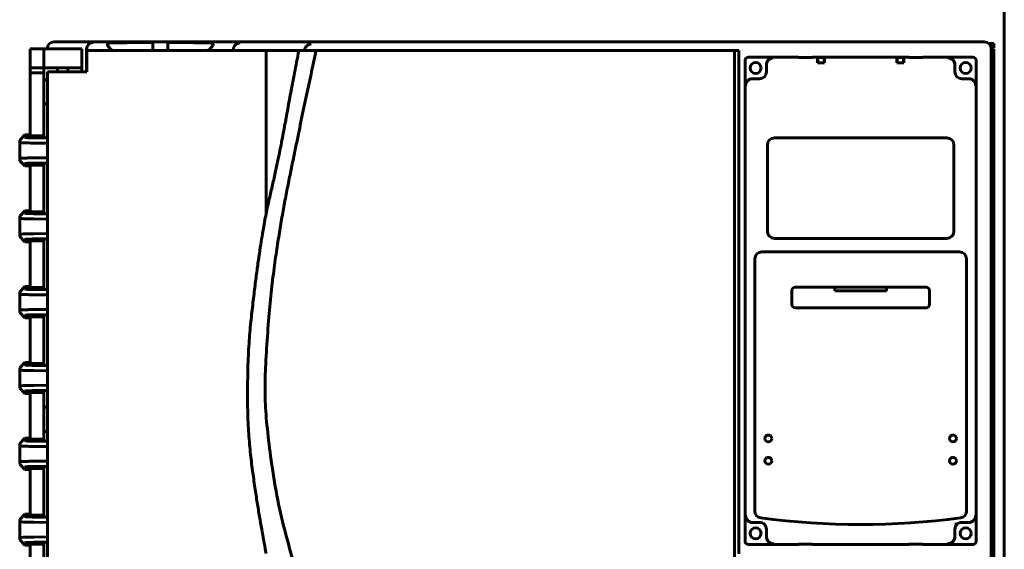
# Model space of a CAD drawing. Header units: millimetres. Extents: x 0 to 594, y 0 to 420.
# Tile 4 of 11: x 151 to 223, y 229 to 268. Entities that reach past the tile are written whole.
import ezdxf

# ---------------------------------------------------------------- set-up
doc = ezdxf.new("R2010")
doc.units = ezdxf.units.MM
doc.linetypes.add('K5LT_BASIC', pattern=[0])
doc.layers.add('Системный слой', color=7, linetype='Continuous')

# ---------------------------------------------------------------- blocks, each defined once
blk = doc.blocks.new('U19')
at = {"layer": 'Системный слой', "color": 150, "linetype": 'K5LT_BASIC', "lineweight": 60, "true_color": 0x0080ff}
for p, q in [((156.191, 265.629), (156.191, 264.005)), ((156.191, 180.355), (156.191, 179.482))]:
    blk.add_line(p, q, dxfattribs=at)
blk = doc.blocks.new('U20')
at = {"layer": 'Системный слой', "color": 150, "linetype": 'K5LT_BASIC', "lineweight": 60, "true_color": 0x0080ff}
for p, q in [((153.336, 265.68), (153.336, 265.681)), ((153.336, 179.43), (153.336, 179.43))]:
    blk.add_line(p, q, dxfattribs=at)
blk = doc.blocks.new('U23')
at = {"layer": 'Системный слой', "color": 150, "linetype": 'K5LT_BASIC', "lineweight": 60, "true_color": 0x0080ff}
for p, q in [((172.06, 265.758), (172.093, 265.813)), ((172.093, 265.813), (172.095, 265.816)), ((172.095, 265.816), (172.099, 265.821)), ((172.099, 265.821), (172.106, 265.831)), ((172.106, 265.831), (172.121, 265.85)), ((172.121, 265.85), (172.155, 265.886)), ((172.155, 265.886), (172.195, 265.922)), ((172.195, 265.922), (172.198, 265.924)), ((172.198, 265.924), (172.203, 265.928)), ((172.203, 265.928), (172.212, 265.935)), ((172.212, 265.935), (172.232, 265.949)), ((172.232, 265.949), (172.274, 265.974)), ((172.274, 265.974), (172.325, 265.997)), ((172.325, 265.997), (172.328, 265.998)), ((172.328, 265.998), (172.334, 266)), ((172.334, 266), (172.347, 266.005)), ((172.347, 266.005), (172.372, 266.012)), ((172.372, 266.012), (172.425, 266.024)), ((172.425, 266.024), (172.487, 266.03)), ((172.001, 265.555), (172.025, 265.676)), ((172.025, 265.676), (172.026, 265.679)), ((172.026, 265.679), (172.028, 265.685)), ((172.028, 265.685), (172.032, 265.695)), ((172.032, 265.695), (172.04, 265.717)), ((172.04, 265.717), (172.06, 265.758))]:
    blk.add_line(p, q, dxfattribs=at)
blk = doc.blocks.new('U26')
at = {"layer": 'Системный слой', "color": 150, "linetype": 'K5LT_BASIC', "lineweight": 60, "true_color": 0x0080ff}
for p, q in [((221.787, 265.896), (221.844, 265.958)), ((221.844, 265.958), (221.845, 265.959)), ((221.845, 265.959), (221.848, 265.962)), ((221.848, 265.962), (221.853, 265.966)), ((221.853, 265.966), (221.863, 265.975)), ((221.863, 265.975), (221.883, 265.992)), ((221.883, 265.992), (221.908, 266.011)), ((221.908, 266.011), (221.909, 266.012)), ((221.909, 266.012), (221.912, 266.014)), ((221.912, 266.014), (221.917, 266.017)), ((221.917, 266.017), (221.928, 266.024)), ((221.928, 266.024), (221.949, 266.035)), ((221.949, 266.035), (221.972, 266.044)), ((221.972, 266.044), (221.974, 266.045)), ((221.974, 266.045), (221.976, 266.046)), ((221.976, 266.046), (221.982, 266.047)), ((221.982, 266.047), (221.992, 266.05)), ((221.992, 266.05), (222.014, 266.054)), ((222.014, 266.054), (222.036, 266.055))]:
    blk.add_line(p, q, dxfattribs=at)
blk = doc.blocks.new('U30')
at = {"layer": 'Системный слой', "color": 150, "linetype": 'K5LT_BASIC', "lineweight": 60, "true_color": 0x0080ff}
for p, q in [((221.836, 265.587), (221.867, 265.595)), ((221.867, 265.595), (221.869, 265.595)), ((221.869, 265.595), (221.871, 265.596)), ((221.871, 265.596), (221.875, 265.597)), ((221.875, 265.597), (221.884, 265.6)), ((221.884, 265.6), (221.902, 265.605)), ((221.902, 265.605), (221.933, 265.615)), ((221.933, 265.615), (221.939, 265.616)), ((221.939, 265.616), (221.94, 265.617)), ((221.94, 265.617), (221.942, 265.618)), ((221.942, 265.618), (221.947, 265.619)), ((221.947, 265.619), (221.957, 265.623)), ((221.957, 265.623), (221.975, 265.63)), ((221.975, 265.63), (221.992, 265.638)), ((221.992, 265.638), (221.993, 265.638)), ((221.993, 265.638), (221.995, 265.639)), ((221.995, 265.639), (221.998, 265.641)), ((221.998, 265.641), (222.005, 265.644)), ((222.005, 265.644), (222.016, 265.652)), ((222.016, 265.652), (222.025, 265.659)), ((222.025, 265.66), (222.026, 265.661)), ((222.025, 265.659), (222.025, 265.66)), ((222.026, 265.661), (222.028, 265.662)), ((222.028, 265.662), (222.031, 265.666)), ((222.031, 265.666), (222.035, 265.673)), ((222.035, 265.673), (222.036, 265.68))]:
    blk.add_line(p, q, dxfattribs=at)
blk = doc.blocks.new('U34')
at = {"layer": 'Системный слой', "color": 150, "linetype": 'K5LT_BASIC', "lineweight": 60, "true_color": 0x0080ff}
for p, q in [((221.835, 265.72), (221.844, 265.723)), ((221.844, 265.723), (221.845, 265.723)), ((221.845, 265.723), (221.846, 265.724)), ((221.846, 265.724), (221.85, 265.725)), ((221.85, 265.725), (221.856, 265.727)), ((221.856, 265.727), (221.869, 265.731)), ((221.869, 265.731), (221.895, 265.738)), ((221.895, 265.738), (221.908, 265.741)), ((221.908, 265.741), (221.91, 265.741)), ((221.91, 265.741), (221.912, 265.742)), ((221.912, 265.742), (221.918, 265.743)), ((221.918, 265.743), (221.929, 265.745)), ((221.929, 265.745), (221.95, 265.749)), ((221.95, 265.749), (221.972, 265.752)), ((221.972, 265.752), (221.974, 265.752)), ((221.974, 265.752), (221.977, 265.752)), ((221.977, 265.752), (221.982, 265.753)), ((221.982, 265.753), (221.993, 265.754)), ((221.993, 265.754), (222.015, 265.755)), ((222.015, 265.755), (222.036, 265.755))]:
    blk.add_line(p, q, dxfattribs=at)

msp = doc.modelspace()

# ---------------------------------------------------------------- linework, layer by layer
at = {"layer": 'Системный слой', "color": 150, "linetype": 'K5LT_BASIC', "lineweight": 60, "true_color": 0x0080ff}
for p, q in [((222.7861, 308.1804), (222.7861, 136.4304)), ((153.8361, 266.1804), (221.3362, 266.1804)), ((160.9861, 266.1346), (160.9861, 266.1015)), ((160.9861, 266.1015), (160.9861, 265.6017)), ((162.0861, 266.1015), (162.0861, 266.1346)), ((162.0861, 265.6017), (162.0861, 266.1015)), ((222.0361, 266.0554), (221.6669, 266.0554)), ((222.0361, 266.0554), (222.0361, 265.7554)), ((152.0861, 264.3054), (152.0861, 265.6804)), ((152.0861, 265.6804), (153.0861, 265.6804)), ((153.0861, 264.3054), (153.0861, 265.6804)), ((155.8361, 265.6804), (153.0861, 265.6804)), ((155.8361, 265.6804), (155.8361, 264.3054)), ((169.2111, 265.5554), (156.2111, 265.5554)), ((156.2111, 264.0054), (156.2111, 265.5554)), ((160.9861, 265.5554), (160.9861, 265.6017)), ((162.0861, 265.5554), (162.0861, 265.6017)), ((166.8361, 265.5891), (166.8361, 265.5554)), ((169.2111, 265.5554), (169.2111, 253.7163)), ((169.2111, 265.5554), (171.5911, 265.5554)), ((172.8361, 265.5554), (171.5911, 265.5554)), ((172.8361, 265.5554), (203.2111, 265.5554)), ((203.2111, 265.5554), (203.5111, 265.5554)), ((203.2111, 178.8054), (203.2111, 265.5554)), ((203.5111, 265.5554), (203.5111, 229.0435)), ((221.8361, 265.6806), (221.8361, 179.4303)), ((222.0361, 265.6804), (221.8361, 265.6804)), ((222.0361, 178.9304), (222.0361, 265.6804)), ((203.9718, 229.9745), (203.9718, 264.819)), ((204.2217, 265.0689), (207.8467, 265.0689)), ((205.5248, 264.5216), (205.5248, 264.4751)), ((205.5248, 264.0109), (205.5248, 264.4751)), ((207.8467, 265.0689), (207.8611, 265.0473)), ((207.8611, 265.0473), (208.8611, 265.0473)), ((208.8755, 265.0689), (208.8611, 265.0473)), ((208.8755, 265.0689), (215.8467, 265.0689)), ((209.2353, 264.6616), (209.2822, 265.0424)), ((209.2353, 264.8503), (209.2353, 264.6616)), ((209.7368, 264.6616), (209.2353, 264.6616)), ((209.2374, 264.9752), (209.2822, 265.0424)), ((209.6899, 265.0424), (209.2822, 265.0424)), ((209.6899, 265.0424), (209.7368, 264.6616)), ((209.7347, 264.9752), (209.6899, 265.0424)), ((209.7368, 264.8503), (209.7368, 264.6616)), ((214.9853, 264.6616), (215.0322, 265.0424)), ((214.9853, 264.8503), (214.9853, 264.6616)), ((215.4868, 264.6616), (214.9853, 264.6616)), ((214.9874, 264.9752), (215.0322, 265.0424)), ((215.4399, 265.0424), (215.0322, 265.0424)), ((215.4399, 265.0424), (215.4868, 264.6616)), ((215.4847, 264.9752), (215.4399, 265.0424)), ((215.4868, 264.8503), (215.4868, 264.6616)), ((215.8467, 265.0689), (215.8611, 265.0473)), ((215.8611, 265.0473), (216.8611, 265.0473)), ((216.8755, 265.0689), (216.8611, 265.0473)), ((216.8755, 265.0689), (220.5005, 265.0689)), ((219.1973, 264.4751), (219.1973, 264.5216)), ((219.1973, 264.4751), (219.1973, 264.0109)), ((220.7504, 264.819), (220.7504, 229.9745)), ((152.0861, 264.3054), (152.0861, 263.9304)), ((153.0861, 264.3054), (152.0861, 264.3054)), ((152.0861, 263.9304), (153.0861, 263.9304)), ((152.0861, 263.9304), (152.0861, 259.3977)), ((153.0861, 263.4304), (153.0861, 264.3054)), ((153.0861, 264.3054), (155.8361, 264.3054)), ((153.3533, 264.0054), (153.3533, 180.8054)), ((156.2111, 264.0054), (153.3533, 264.0054)), ((154.0861, 264.3054), (154.0862, 264.0054)), ((154.8361, 264.3054), (154.8361, 264.0054)), ((155.8361, 264.3054), (155.8361, 264.0054)), ((153.0861, 263.4304), (153.3533, 263.4304)), ((153.0861, 261.6804), (153.0861, 263.4304)), ((204.5623, 263.5109), (204.5191, 263.5109)), ((204.6, 263.5109), (204.5623, 263.5109)), ((204.6, 263.5109), (205.0248, 263.5109)), ((219.6973, 263.5109), (220.1222, 263.5109)), ((220.1599, 263.5109), (220.1222, 263.5109)), ((220.2031, 263.5109), (220.1599, 263.5109)), ((153.3533, 261.6804), (153.0861, 261.6804)), ((153.0861, 259.3257), (153.0861, 261.6804)), ((151.7111, 259.4304), (151.3361, 259.0455)), ((151.7111, 259.2557), (151.7111, 259.4304)), ((151.7111, 259.4304), (152.0861, 259.4304)), ((152.0861, 259.365), (152.0861, 259.3977)), ((153.0861, 259.365), (152.0861, 259.365)), ((151.3361, 259.0455), (151.3361, 258.8808)), ((151.3361, 257.7301), (151.3361, 258.8808)), ((152.0861, 259.2559), (152.0861, 259.3257)), ((153.0861, 259.3257), (152.0861, 259.3257)), ((152.3573, 258.8437), (153.3533, 258.8291)), ((153.3533, 259.2066), (152.5408, 259.2186)), ((153.3533, 259.2181), (152.7244, 259.2274)), ((205.5907, 252.448), (205.5907, 258.6978)), ((206.1112, 259.2183), (218.611, 259.2183)), ((219.1315, 258.6978), (219.1315, 252.448)), ((151.3361, 257.7301), (151.3361, 257.5654)), ((151.3361, 257.5654), (151.7111, 257.1804)), ((151.7111, 257.1804), (151.7111, 257.3552)), ((152.0861, 257.2852), (152.0861, 257.3549)), ((153.0861, 257.2852), (152.0861, 257.2852)), ((153.0861, 257.2459), (152.0861, 257.2459)), ((152.0861, 257.2132), (152.0861, 257.2459)), ((153.3533, 257.7818), (152.3573, 257.7672)), ((152.5408, 257.3923), (153.3533, 257.4042)), ((153.3533, 257.3927), (152.7244, 257.3835)), ((153.0861, 257.2852), (153.0861, 253.8257)), ((152.0861, 257.1804), (151.7111, 257.1804)), ((152.0861, 257.2132), (152.0861, 253.8977)), ((151.7111, 253.9304), (151.3361, 253.5455)), ((151.7111, 253.7557), (151.7111, 253.9304)), ((151.7111, 253.9304), (152.0861, 253.9304)), ((152.0861, 253.865), (152.0861, 253.8977)), ((153.0861, 253.865), (152.0861, 253.865)), ((153.0861, 253.8257), (152.0861, 253.8257)), ((152.0861, 253.7559), (152.0861, 253.8257)), ((153.3533, 253.7066), (152.5408, 253.7186)), ((153.3533, 253.7181), (152.7244, 253.7274)), ((151.3361, 253.5455), (151.3361, 253.3808)), ((151.3361, 252.2301), (151.3361, 253.3808)), ((152.3573, 253.3437), (153.3533, 253.3291)), ((151.3361, 252.2301), (151.3361, 252.0654)), ((153.3533, 252.2818), (152.3573, 252.2672)), ((151.3361, 252.0654), (151.7111, 251.6804)), ((151.7111, 251.6804), (151.7111, 251.8552)), ((152.0861, 251.6804), (151.7111, 251.6804)), ((152.0861, 251.7852), (152.0861, 251.8549)), ((153.0861, 251.7852), (152.0861, 251.7852)), ((152.0861, 251.7132), (152.0861, 251.7459)), ((153.0861, 251.7459), (152.0861, 251.7459)), ((152.0861, 251.7132), (152.0861, 248.3977)), ((152.5408, 251.8923), (153.3533, 251.9042)), ((153.3533, 251.8927), (152.7244, 251.8835)), ((153.0861, 251.7852), (153.0861, 248.3257)), ((218.6111, 251.9276), (206.1111, 251.9276)), ((219.5405, 250.9479), (205.1816, 250.9479)), ((204.6816, 250.4479), (204.6816, 232.1496)), ((220.0405, 232.1496), (220.0405, 250.4479)), ((151.7111, 248.4304), (151.3361, 248.0455)), ((151.3361, 248.0455), (151.3361, 247.8808)), ((151.7111, 248.4304), (152.0861, 248.4304)), ((151.7111, 248.2557), (151.7111, 248.4304)), ((152.0861, 248.365), (152.0861, 248.3977)), ((153.0861, 248.365), (152.0861, 248.365)), ((153.0861, 248.3257), (152.0861, 248.3257)), ((152.0861, 248.2559), (152.0861, 248.3257)), ((153.3533, 248.2066), (152.5408, 248.2186)), ((153.3533, 248.2181), (152.7244, 248.2274)), ((207.3685, 247.1503), (207.3685, 248.1355)), ((207.6185, 248.3855), (217.1037, 248.3855)), ((210.4861, 248.1304), (210.4861, 248.3855)), ((214.2361, 248.1304), (210.4861, 248.1304)), ((214.2361, 248.3855), (214.2361, 248.1304)), ((217.3537, 248.1355), (217.3537, 247.1503)), ((151.3361, 246.7301), (151.3361, 247.8808)), ((152.3573, 247.8437), (153.3533, 247.8291)), ((151.3361, 246.7301), (151.3361, 246.5654)), ((151.3361, 246.5654), (151.7111, 246.1804)), ((153.3533, 246.7818), (152.3573, 246.7672)), ((217.1037, 246.9003), (207.6185, 246.9003)), ((151.7111, 246.1804), (151.7111, 246.3552)), ((152.0861, 246.1804), (151.7111, 246.1804)), ((152.0861, 246.2852), (152.0861, 246.3549)), ((153.0861, 246.2852), (152.0861, 246.2852)), ((152.0861, 246.2132), (152.0861, 246.2459)), ((153.0861, 246.2459), (152.0861, 246.2459)), ((152.0861, 246.2132), (152.0861, 242.8977)), ((152.5408, 246.3923), (153.3533, 246.4042)), ((153.3533, 246.3927), (152.7244, 246.3835)), ((153.0861, 246.2852), (153.0861, 242.8257)), ((151.7111, 242.9304), (151.3361, 242.5455)), ((151.7111, 242.9304), (152.0861, 242.9304)), ((151.7111, 242.7557), (151.7111, 242.9304)), ((151.3361, 242.5455), (151.3361, 242.3808)), ((151.3361, 241.2301), (151.3361, 242.3808)), ((152.0861, 242.865), (152.0861, 242.8977)), ((153.0861, 242.865), (152.0861, 242.865)), ((152.0861, 242.7559), (152.0861, 242.8257)), ((153.0861, 242.8257), (152.0861, 242.8257)), ((152.3573, 242.3437), (153.3533, 242.3291)), ((153.3533, 242.7066), (152.5408, 242.7186)), ((153.3533, 242.7181), (152.7244, 242.7274)), ((151.3361, 241.2301), (151.3361, 241.0654)), ((151.3361, 241.0654), (151.7111, 240.6804)), ((151.7111, 240.6804), (151.7111, 240.8552)), ((152.0861, 240.7852), (152.0861, 240.8549)), ((153.3533, 241.2818), (152.3573, 241.2672)), ((152.5408, 240.8923), (153.3533, 240.9042)), ((153.3533, 240.8927), (152.7244, 240.8835)), ((152.0861, 240.6804), (151.7111, 240.6804)), ((153.0861, 240.7852), (152.0861, 240.7852)), ((152.0861, 240.7132), (152.0861, 240.7459)), ((153.0861, 240.7459), (152.0861, 240.7459)), ((152.0861, 240.7132), (152.0861, 237.3977)), ((153.0861, 240.7852), (153.0861, 239.6804)), ((153.0861, 239.6804), (153.0861, 237.9304)), ((153.0861, 239.6804), (153.3533, 239.6804)), ((153.0861, 237.9304), (153.0861, 237.3257)), ((153.3533, 237.9304), (153.0861, 237.9304)), ((151.7111, 237.4304), (151.3361, 237.0455)), ((151.7111, 237.4304), (152.0861, 237.4304)), ((151.7111, 237.2557), (151.7111, 237.4304)), ((152.0861, 237.365), (152.0861, 237.3977)), ((153.0861, 237.365), (152.0861, 237.365)), ((153.0861, 237.3257), (152.0861, 237.3257)), ((152.0861, 237.2559), (152.0861, 237.3257)), ((153.3533, 237.2066), (152.5408, 237.2186)), ((153.3533, 237.2181), (152.7244, 237.2274)), ((151.3361, 237.0455), (151.3361, 236.8808)), ((151.3361, 235.7301), (151.3361, 236.8808)), ((152.3573, 236.8437), (153.3533, 236.8291)), ((151.3361, 235.7301), (151.3361, 235.5654)), ((151.3361, 235.5654), (151.7111, 235.1804)), ((151.7111, 235.1804), (151.7111, 235.3552)), ((152.0861, 235.1804), (151.7111, 235.1804)), ((152.0861, 235.2852), (152.0861, 235.3549)), ((153.0861, 235.2852), (152.0861, 235.2852)), ((152.0861, 235.2132), (152.0861, 235.2459)), ((153.0861, 235.2459), (152.0861, 235.2459)), ((152.0861, 235.2132), (152.0861, 231.8977)), ((153.3533, 235.7818), (152.3573, 235.7672)), ((152.5408, 235.3923), (153.3533, 235.4042)), ((153.3533, 235.3927), (152.7244, 235.3835)), ((153.0861, 235.2852), (153.0861, 231.8257)), ((151.7111, 231.9304), (151.3361, 231.5455)), ((151.3361, 231.5455), (151.3361, 231.3808)), ((151.7111, 231.7557), (151.7111, 231.9304)), ((151.7111, 231.9304), (152.0861, 231.9304)), ((152.0861, 231.865), (152.0861, 231.8977)), ((153.0861, 231.865), (152.0861, 231.865)), ((153.0861, 231.8257), (152.0861, 231.8257)), ((152.0861, 231.7559), (152.0861, 231.8257)), ((153.3533, 231.7066), (152.5408, 231.7186)), ((153.3533, 231.7181), (152.7244, 231.7274)), ((151.3361, 230.2301), (151.3361, 231.3808)), ((152.3573, 231.3437), (153.3533, 231.3291)), ((204.5191, 231.3234), (204.5623, 231.3234)), ((204.5623, 231.3234), (204.6, 231.3234)), ((205.0248, 231.3234), (204.6, 231.3234)), ((205.4433, 231.2876), (205.3596, 231.1947)), ((205.5248, 230.8234), (205.5248, 230.3116)), ((205.5248, 230.3116), (205.5248, 230.8234)), ((219.1973, 230.3114), (219.1973, 230.8234)), ((219.2858, 231.2937), (219.3681, 231.1997)), ((220.1222, 231.3234), (219.6973, 231.3234)), ((220.1222, 231.3234), (220.1599, 231.3234)), ((220.1599, 231.3234), (220.2031, 231.3234)), ((151.3361, 230.2301), (151.3361, 230.0654)), ((153.3533, 230.2818), (152.3573, 230.2672)), ((205.5248, 230.3116), (205.5248, 230.2909)), ((219.1973, 230.2909), (219.1973, 230.3114)), ((151.3361, 230.0654), (151.7111, 229.6804)), ((151.7111, 229.6804), (151.7111, 229.8552)), ((152.0861, 229.6804), (151.7111, 229.6804)), ((152.0861, 229.7852), (152.0861, 229.8549)), ((153.0861, 229.7852), (152.0861, 229.7852)), ((153.0861, 229.7459), (152.0861, 229.7459)), ((152.0861, 229.7132), (152.0861, 229.7459)), ((152.0861, 229.7132), (152.0861, 226.3977)), ((152.5408, 229.8923), (153.3533, 229.9042)), ((153.3533, 229.8927), (152.7244, 229.8835)), ((153.0861, 229.7852), (153.0861, 226.3257)), ((207.8611, 229.7246), (204.2216, 229.7246)), ((207.8611, 229.7246), (207.8611, 229.7548)), ((207.8611, 229.7548), (208.8611, 229.7548)), ((208.8611, 229.7548), (208.8611, 229.7246)), ((215.8611, 229.7246), (208.8611, 229.7246)), ((215.8611, 229.7548), (216.8611, 229.7548)), ((215.8611, 229.7246), (215.8611, 229.7548)), ((216.8611, 229.7548), (216.8611, 229.7246)), ((220.5005, 229.7246), (216.8611, 229.7246))]:
    msp.add_line(p, q, dxfattribs=at)
for centre, radius in [((204.7361, 264.2921), 0.4), ((219.9861, 264.2921), 0.4), ((205.6618, 237.4189), 0.25), ((219.0603, 237.4189), 0.25), ((205.6618, 235.7997), 0.25), ((219.0603, 235.7997), 0.25), ((204.7361, 230.5421), 0.4), ((219.9861, 230.5421), 0.4)]:
    msp.add_circle(centre, radius, dxfattribs=at)
for centre, radius, start, end in [((160.9861, 268.8054), 4.375, 227.077957, 227.975372), ((162.0861, 268.8054), 4.375, 312.024628, 312.922043), ((205.0248, 264.0109), 0.5, 270, 0), ((219.6973, 264.0109), 0.5, 180, 270), ((206.1112, 258.6978), 0.5205, 90, 180), ((218.611, 258.6978), 0.5205, 0, 90), ((206.1111, 252.448), 0.5204, 180, 270), ((218.6111, 252.448), 0.5204, 270, 360), ((205.1816, 250.4479), 0.5, 90, 180), ((219.5405, 250.4479), 0.5, 0, 90), ((205.1816, 232.1496), 0.5, 180, 262.557876), ((212.3611, 287.112), 55.9293, 262.557876, 277.442124), ((219.5405, 232.1496), 0.5, 277.442124, 0), ((205.0248, 230.8234), 0.5, 47.961485, 90), ((205.0248, 230.8234), 0.5, 0.0001, 47.961485), ((205.4433, 231.2876), 0.125, 227.961551, 227.962509), ((219.6973, 230.8234), 0.5, 131.182637, 179.999905), ((219.6973, 230.8234), 0.5, 90, 131.182637)]:
    msp.add_arc(centre, radius, start, end, dxfattribs=at)
msp.add_ellipse((204.2219, 229.9747), major_axis=(0.1454, 0.2037), ratio=0.9989864, start_param=2.1914217, end_param=3.7612588, dxfattribs=at)
for points in [[(153.8361, 266.1804), (153.6695, 266.1804), (153.4623, 266.0545), (153.3361, 265.8475), (153.3361, 265.6809)], [(156.191, 265.641), (156.1922, 265.6893), (156.2078, 265.7872), (156.275, 265.928), (156.376, 266.038), (156.5, 266.1137), (156.6076, 266.1392), (156.6654, 266.1408)], [(158.0067, 265.6017), (157.9843, 265.6225), (157.9421, 265.6626), (157.8867, 265.7174), (157.8385, 265.7673), (157.7972, 265.8125), (157.7629, 265.8533), (157.7357, 265.8902), (157.7164, 265.9226), (157.7047, 265.9513), (157.7002, 265.9767), (157.7027, 266.0001), (157.7119, 266.0215), (157.7281, 266.0415), (157.7517, 266.0598), (157.7827, 266.076), (157.8204, 266.0889), (157.8648, 266.0981), (157.8991, 266.101), (157.9173, 266.1015)], [(157.9173, 266.1015), (157.957, 266.1026), (158.0414, 266.1047), (158.1839, 266.108), (158.3468, 266.1114), (158.534, 266.1149), (158.751, 266.1186), (159.0024, 266.1222), (159.2929, 266.1258), (159.6329, 266.1291), (160.0307, 266.132), (160.4817, 266.134), (160.8126, 266.1346), (160.9861, 266.1346)], [(165.1548, 266.1015), (165.115, 266.1026), (165.0302, 266.1047), (164.8874, 266.108), (164.7244, 266.1114), (164.537, 266.1149), (164.3199, 266.1186), (164.0685, 266.1222), (163.7777, 266.1258), (163.4373, 266.1291), (163.0397, 266.132), (162.5894, 266.134), (162.2591, 266.1346), (162.0861, 266.1346)], [(165.1548, 266.1015), (165.1732, 266.101), (165.2078, 266.0981), (165.2525, 266.0888), (165.2904, 266.0756), (165.3216, 266.0592), (165.3452, 266.0404), (165.3612, 266.02), (165.3699, 265.9985), (165.3718, 265.9751), (165.3669, 265.9496), (165.355, 265.9212), (165.3356, 265.8889), (165.3084, 265.8523), (165.2741, 265.8116), (165.2329, 265.7666), (165.1849, 265.7169), (165.1296, 265.6622), (165.0877, 265.6224), (165.0655, 265.6017)], [(166.8362, 265.6017), (166.8375, 265.65), (166.8532, 265.7479), (166.922, 265.8893), (167.0248, 265.999), (167.151, 266.0745), (167.2603, 266.0999), (167.3189, 266.1015)], [(221.8361, 265.6806), (221.8361, 265.8472), (221.7099, 266.0543), (221.5029, 266.1804), (221.3362, 266.1804)], [(156.191, 265.641), (156.1909, 265.6368), (156.1909, 265.6327), (156.1909, 265.6286)], [(166.8362, 265.6017), (166.8361, 265.5975), (166.8361, 265.5933), (166.8361, 265.5891)], [(170.1611, 178.8054), (170.2423, 179.0709), (170.406, 179.5913), (170.6535, 180.3346), (170.9062, 181.0563), (171.1684, 181.7731), (171.4481, 182.5167), (171.7216, 183.2339), (172.0178, 184.0086), (172.3377, 184.8765), (172.6584, 185.782), (172.9852, 186.7375), (173.3217, 187.7485), (173.6583, 188.7909), (174.0062, 189.9089), (174.3478, 191.0607), (174.6887, 192.271), (175.0257, 193.5469), (175.3864, 195.0352), (175.7469, 196.7531), (176.0827, 198.7032), (176.3532, 200.9136), (176.5005, 203.5755), (176.5274, 206.0354), (176.4028, 208.1555), (176.0821, 210.687), (175.5539, 213.5398), (174.7537, 216.7615), (173.5913, 220.4924), (172.3538, 224.1914), (171.52, 227.3542), (170.7061, 230.1884), (170.0961, 232.6131), (169.6587, 235.2585), (169.3473, 237.611), (169.1533, 239.6912), (169.1175, 241.4981), (169.234, 243.6329), (169.3908, 245.9961), (169.5764, 248.0113), (169.7985, 249.7969), (170.0232, 251.358), (170.2355, 252.6935), (170.4497, 253.9333), (170.67, 255.1175), (170.8974, 256.2637), (171.1179, 257.3359), (171.3345, 258.3808), (171.5385, 259.3809), (171.7231, 260.2824), (171.917, 261.2147), (172.1039, 262.0973), (172.2907, 262.9673), (172.4771, 263.8254), (172.6564, 264.6701), (172.7766, 265.258), (172.8361, 265.5554)], [(171.5911, 265.5554), (171.535, 265.2681), (171.4266, 264.7101), (171.2762, 263.9271), (171.1356, 263.1859), (171.0021, 262.474), (170.877, 261.7995), (170.7587, 261.1559), (170.6423, 260.5201), (170.5269, 259.8922), (170.4045, 259.2372), (170.2668, 258.5254), (170.1023, 257.7185), (169.907, 256.8125), (169.6828, 255.8157), (169.4504, 254.7933), (169.2904, 254.0801), (169.2111, 253.7163)], [(203.9718, 264.819), (203.9718, 264.9023), (204.0348, 265.0059), (204.1384, 265.0689), (204.2217, 265.0689)], [(205.5248, 264.5216), (205.5248, 264.5979), (205.5578, 264.7353), (205.6402, 264.8501), (205.6979, 264.9)], [(206.0248, 265.025), (205.9781, 265.0244), (205.8908, 265.0104), (205.7795, 264.9626), (205.7222, 264.9211), (205.6979, 264.9)], [(209.2374, 264.9752), (209.2367, 264.9742), (209.2358, 264.9425), (209.2353, 264.8909), (209.2353, 264.8503)], [(209.7368, 264.8503), (209.7368, 264.8909), (209.7363, 264.9425), (209.7354, 264.9742), (209.7347, 264.9752)], [(214.9874, 264.9752), (214.9867, 264.9742), (214.9858, 264.9425), (214.9853, 264.8909), (214.9853, 264.8503)], [(215.4868, 264.8503), (215.4868, 264.8909), (215.4863, 264.9425), (215.4854, 264.9742), (215.4847, 264.9752)], [(219.0243, 264.9), (219.0002, 264.9208), (218.9433, 264.9622), (218.8319, 265.0102), (218.7443, 265.0244), (218.6973, 265.025)], [(219.0243, 264.9), (219.082, 264.8501), (219.1644, 264.7353), (219.1973, 264.5979), (219.1973, 264.5216)], [(220.5005, 265.0689), (220.5838, 265.0689), (220.6873, 265.0059), (220.7504, 264.9023), (220.7504, 264.819)], [(204.1407, 263.3379), (204.1199, 263.3138), (204.0785, 263.2569), (204.0305, 263.1455), (204.0163, 263.0578), (204.0157, 263.0109)], [(220.7064, 263.0109), (220.7058, 263.0576), (220.6918, 263.1449), (220.6441, 263.2562), (220.6025, 263.3135), (220.5815, 263.3379)], [(151.3361, 258.8808), (151.3361, 258.877), (151.3831, 258.8695), (151.5899, 258.859), (151.9185, 258.8501), (152.2034, 258.8455), (152.3573, 258.8437)], [(152.5408, 259.2186), (152.412, 259.2205), (152.1839, 259.225), (151.9172, 259.2339), (151.75, 259.2444), (151.7111, 259.2518), (151.7111, 259.2557)], [(152.7244, 259.2274), (152.5116, 259.2305), (152.2159, 259.2388), (152.0861, 259.2495), (152.0861, 259.2559)], [(152.3573, 257.7672), (152.2034, 257.7653), (151.9185, 257.7608), (151.5899, 257.7518), (151.3831, 257.7413), (151.3361, 257.7338), (151.3361, 257.7301)], [(151.7111, 257.3552), (151.7111, 257.359), (151.75, 257.3665), (151.9172, 257.3769), (152.1839, 257.3859), (152.412, 257.3904), (152.5408, 257.3923)], [(152.7244, 257.3835), (152.5116, 257.3803), (152.2159, 257.3721), (152.0861, 257.3613), (152.0861, 257.3549)], [(152.5408, 253.7186), (152.412, 253.7205), (152.1839, 253.725), (151.9172, 253.7339), (151.75, 253.7444), (151.7111, 253.7518), (151.7111, 253.7557)], [(152.7244, 253.7274), (152.5116, 253.7305), (152.2159, 253.7388), (152.0861, 253.7495), (152.0861, 253.7559)], [(169.2111, 229.0851), (169.1727, 229.3181), (169.0861, 229.8095), (168.9386, 230.6198), (168.7791, 231.5131), (168.614, 232.4937), (168.4456, 233.5685), (168.2739, 234.7504), (168.1046, 236.058), (167.9608, 237.5362), (167.8776, 239.1846), (167.8634, 241.0733), (167.8992, 243.0121), (167.9971, 244.7588), (168.1442, 246.2591), (168.303, 247.6088), (168.454, 248.8201), (168.5935, 249.894), (168.729, 250.8478), (168.8611, 251.696), (168.9884, 252.4515), (169.1069, 253.1228), (169.1787, 253.5279), (169.2111, 253.7163)], [(151.3361, 253.3808), (151.3361, 253.377), (151.3831, 253.3695), (151.5899, 253.359), (151.9185, 253.3501), (152.2034, 253.3455), (152.3573, 253.3437)], [(152.3573, 252.2672), (152.2034, 252.2653), (151.9185, 252.2608), (151.5899, 252.2518), (151.3831, 252.2413), (151.3361, 252.2338), (151.3361, 252.2301)], [(151.7111, 251.8552), (151.7111, 251.859), (151.75, 251.8665), (151.9172, 251.8769), (152.1839, 251.8859), (152.412, 251.8904), (152.5408, 251.8923)], [(152.7244, 251.8835), (152.5116, 251.8803), (152.2159, 251.8721), (152.0861, 251.8613), (152.0861, 251.8549)], [(152.5408, 248.2186), (152.412, 248.2205), (152.1839, 248.225), (151.9172, 248.2339), (151.75, 248.2444), (151.7111, 248.2518), (151.7111, 248.2557)], [(152.7244, 248.2274), (152.5116, 248.2305), (152.2159, 248.2388), (152.0861, 248.2495), (152.0861, 248.2559)], [(207.3685, 248.1355), (207.3685, 248.2189), (207.4316, 248.3224), (207.5351, 248.3855), (207.6185, 248.3855)], [(217.1037, 248.3855), (217.187, 248.3855), (217.2906, 248.3224), (217.3537, 248.2189), (217.3537, 248.1355)], [(151.3361, 247.8808), (151.3361, 247.877), (151.3831, 247.8695), (151.5899, 247.859), (151.9185, 247.8501), (152.2034, 247.8455), (152.3573, 247.8437)], [(152.3573, 246.7672), (152.2034, 246.7653), (151.9185, 246.7608), (151.5899, 246.7518), (151.3831, 246.7413), (151.3361, 246.7338), (151.3361, 246.7301)], [(207.6185, 246.9003), (207.5351, 246.9003), (207.4316, 246.9634), (207.3685, 247.067), (207.3685, 247.1503)], [(217.3537, 247.1503), (217.3537, 247.067), (217.2906, 246.9634), (217.187, 246.9003), (217.1037, 246.9003)], [(151.7111, 246.3552), (151.7111, 246.359), (151.75, 246.3665), (151.9172, 246.3769), (152.1839, 246.3859), (152.412, 246.3904), (152.5408, 246.3923)], [(152.7244, 246.3835), (152.5116, 246.3803), (152.2159, 246.3721), (152.0861, 246.3613), (152.0861, 246.3549)], [(151.3361, 242.3808), (151.3361, 242.377), (151.3831, 242.3695), (151.5899, 242.359), (151.9185, 242.3501), (152.2034, 242.3455), (152.3573, 242.3437)], [(152.5408, 242.7186), (152.412, 242.7205), (152.1839, 242.725), (151.9172, 242.7339), (151.75, 242.7444), (151.7111, 242.7518), (151.7111, 242.7557)], [(152.7244, 242.7274), (152.5116, 242.7305), (152.2159, 242.7388), (152.0861, 242.7495), (152.0861, 242.7559)], [(152.3573, 241.2672), (152.2034, 241.2653), (151.9185, 241.2608), (151.5899, 241.2518), (151.3831, 241.2413), (151.3361, 241.2338), (151.3361, 241.2301)], [(151.7111, 240.8552), (151.7111, 240.859), (151.75, 240.8665), (151.9172, 240.8769), (152.1839, 240.8859), (152.412, 240.8904), (152.5408, 240.8923)], [(152.7244, 240.8835), (152.5116, 240.8803), (152.2159, 240.8721), (152.0861, 240.8613), (152.0861, 240.8549)], [(152.5408, 237.2186), (152.412, 237.2205), (152.1839, 237.225), (151.9172, 237.2339), (151.75, 237.2444), (151.7111, 237.2518), (151.7111, 237.2557)], [(152.7244, 237.2274), (152.5116, 237.2305), (152.2159, 237.2388), (152.0861, 237.2495), (152.0861, 237.2559)], [(151.3361, 236.8808), (151.3361, 236.877), (151.3831, 236.8695), (151.5899, 236.859), (151.9185, 236.8501), (152.2034, 236.8455), (152.3573, 236.8437)], [(152.3573, 235.7672), (152.2034, 235.7653), (151.9185, 235.7608), (151.5899, 235.7518), (151.3831, 235.7413), (151.3361, 235.7338), (151.3361, 235.7301)], [(151.7111, 235.3552), (151.7111, 235.359), (151.75, 235.3665), (151.9172, 235.3769), (152.1839, 235.3859), (152.412, 235.3904), (152.5408, 235.3923)], [(152.7244, 235.3835), (152.5116, 235.3803), (152.2159, 235.3721), (152.0861, 235.3613), (152.0861, 235.3549)], [(152.5408, 231.7186), (152.412, 231.7205), (152.1839, 231.725), (151.9172, 231.7339), (151.75, 231.7444), (151.7111, 231.7518), (151.7111, 231.7557)], [(152.7244, 231.7274), (152.5116, 231.7305), (152.2159, 231.7388), (152.0861, 231.7495), (152.0861, 231.7559)], [(204.0157, 231.8234), (204.0163, 231.7767), (204.0303, 231.6894), (204.0781, 231.578), (204.1197, 231.5207), (204.1407, 231.4964)], [(220.5815, 231.4964), (220.6023, 231.5205), (220.6437, 231.5774), (220.6917, 231.6888), (220.7058, 231.7764), (220.7064, 231.8234)], [(151.3361, 231.3808), (151.3361, 231.377), (151.3831, 231.3695), (151.5899, 231.359), (151.9185, 231.3501), (152.2034, 231.3455), (152.3573, 231.3437)], [(152.3573, 230.2672), (152.2034, 230.2653), (151.9185, 230.2608), (151.5899, 230.2518), (151.3831, 230.2413), (151.3361, 230.2338), (151.3361, 230.2301)], [(151.7111, 229.8552), (151.7111, 229.859), (151.75, 229.8665), (151.9172, 229.8769), (152.1839, 229.8859), (152.412, 229.8904), (152.5408, 229.8923)], [(152.7244, 229.8835), (152.5116, 229.8803), (152.2159, 229.8721), (152.0861, 229.8613), (152.0861, 229.8549)], [(205.6994, 229.9111), (205.7235, 229.8904), (205.7803, 229.8493), (205.8911, 229.8014), (205.9782, 229.787), (206.0248, 229.7861)], [(218.6973, 229.7861), (218.7437, 229.787), (218.8305, 229.8012), (218.9412, 229.8489), (218.9984, 229.8902), (219.0228, 229.9111)], [(220.7504, 229.9745), (220.7504, 229.8912), (220.6873, 229.7876), (220.5838, 229.7246), (220.5005, 229.7246)]]:
    msp.add_open_spline(points, degree=3, dxfattribs=at)
for points, knots in [([(204.1407, 263.3379), (204.1906, 263.3955), (204.3054, 263.4779), (204.4428, 263.5109), (204.5191, 263.5109)], [0, 0, 0, 0, 0.5, 0.99999988, 0.99999988, 0.99999988, 0.99999988]), ([(220.2031, 263.5109), (220.2793, 263.5109), (220.4168, 263.4779), (220.5316, 263.3955), (220.5815, 263.3379)], [0.00000013, 0.00000013, 0.00000013, 0.00000013, 0.5, 1, 1, 1, 1]), ([(204.5191, 231.3234), (204.4428, 231.3234), (204.3054, 231.3563), (204.1906, 231.4387), (204.1407, 231.4964)], [0.00000013, 0.00000013, 0.00000013, 0.00000013, 0.5, 1, 1, 1, 1]), ([(205.4662, 231.0611), (205.4612, 231.0702), (205.4558, 231.0794), (205.4443, 231.0975), (205.4382, 231.1065), (205.425, 231.1245), (205.418, 231.1334), (205.4072, 231.1462), (205.4038, 231.1501), (205.3994, 231.155), (205.3984, 231.1561), (205.3966, 231.1581), (205.3958, 231.159), (205.3932, 231.1618), (205.3915, 231.1636), (205.3863, 231.1691), (205.3828, 231.1727), (205.3729, 231.1825), (205.3664, 231.1886), (205.3596, 231.1947)], [0, 0, 0, 0, 3.4, 3.4, 6.8, 6.8, 10.2, 10.2, 11.694511, 11.694511, 12.0991482, 12.0991482, 12.4561734, 12.4561734, 13.1702239, 13.1702239, 14.5745204, 14.5745204, 16.9981955, 16.9981955, 16.9981955, 16.9981955]), ([(219.2858, 231.2937), (219.2872, 231.2812), (219.2901, 231.2562), (219.294, 231.2221), (219.2961, 231.2036), (219.297, 231.1959)], [0.00015306, 0.00015306, 0.00015306, 0.00015306, 0.33333333, 0.66666667, 1, 1, 1, 1]), ([(219.2949, 231.1215), (219.3009, 231.1294), (219.3072, 231.1373), (219.3176, 231.1494), (219.3213, 231.1536), (219.3261, 231.1588), (219.327, 231.1598), (219.3288, 231.1618), (219.3297, 231.1627), (219.3323, 231.1654), (219.334, 231.1672), (219.3392, 231.1726), (219.3427, 231.1761), (219.3533, 231.1864), (219.3605, 231.1931), (219.3681, 231.1997)], [7.3240608, 7.3240608, 7.3240608, 7.3240608, 10.2, 10.2, 11.7500108, 11.7500108, 12.1314919, 12.1314919, 12.4680857, 12.4680857, 13.1412731, 13.1412731, 14.4652057, 14.4652057, 17, 17, 17, 17]), ([(220.5815, 231.4964), (220.5316, 231.4387), (220.4168, 231.3563), (220.2793, 231.3234), (220.2031, 231.3234)], [0, 0, 0, 0, 0.5, 0.99999988, 0.99999988, 0.99999988, 0.99999988]), ([(205.6994, 229.9111), (205.6412, 229.961), (205.5581, 230.0762), (205.5248, 230.2142), (205.5248, 230.2909)], [0, 0, 0, 0, 0.5, 0.99999969, 0.99999969, 0.99999969, 0.99999969]), ([(218.6974, 229.7948), (218.7155, 229.7948), (218.7525, 229.7968), (218.8093, 229.8063), (218.8672, 229.8237), (218.9258, 229.8496), (218.9836, 229.8852), (219.0385, 229.9305), (219.089, 229.9863), (219.1333, 230.0531), (219.1686, 230.1309), (219.1917, 230.2176), (219.1973, 230.2797), (219.1973, 230.3114)], [0, 0, 0, 0, 0.09090909, 0.18181818, 0.27272727, 0.36363636, 0.45454545, 0.54545455, 0.63636364, 0.72727273, 0.81818182, 0.90909091, 0.99999979, 0.99999979, 0.99999979, 0.99999979]), ([(219.1973, 230.2909), (219.1973, 230.2142), (219.1641, 230.0762), (219.081, 229.961), (219.0228, 229.9111)], [0.00000032, 0.00000032, 0.00000032, 0.00000032, 0.5, 1, 1, 1, 1])]:
    msp.add_open_spline(points, degree=3, knots=knots, dxfattribs=at)

# ---------------------------------------------------------------- block references
at = {"layer": 'Системный слой'}
for name in ['U23', 'U26', 'U20', 'U19', 'U34', 'U30']:
    msp.add_blockref(name, (0, 0), dxfattribs=at)

doc.saveas('drawing.dxf')
